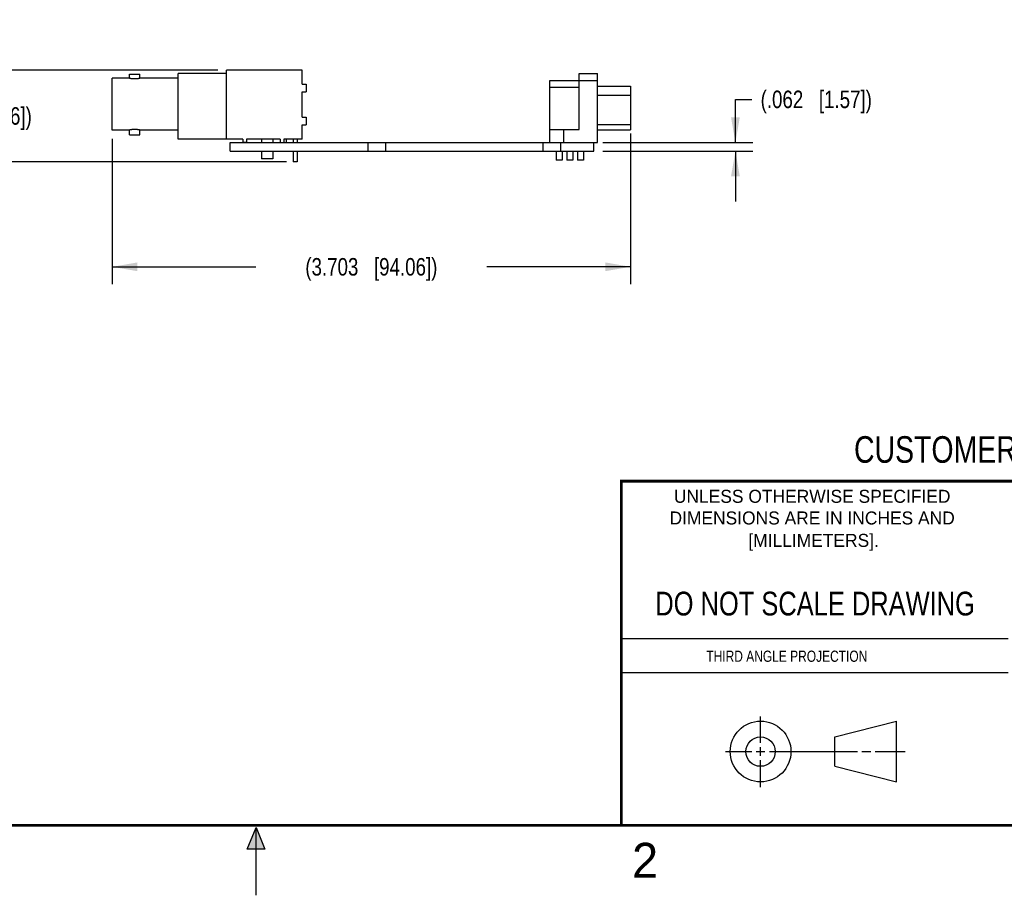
# Model space of a CAD drawing. Header units: inches. Extents: x 0 to 22, y 0 to 17.
# Tile 2 of 8: x 9.3 to 16.3, y 0 to 6.3. Entities that reach past the tile are written whole.
import ezdxf

# ---------------------------------------------------------------- set-up
doc = ezdxf.new("R2010")
doc.units = ezdxf.units.IN
doc.header["$LTSCALE"] = 1.21
doc.header["$MEASUREMENT"] = 0
doc.layers.get('0').update_dxf_attribs({"linetype": 'CONTINUOUS'})
doc.layers.add('02___PRT_ALL_AXES', color=7, linetype='CONTINUOUS')
doc.layers.add('DIMENSIONS', color=7, linetype='CONTINUOUS')
doc.styles.get("Standard").update_dxf_attribs({"font": 'txt', "width": 0.8})
doc.styles.add('TEXTSTYLE_2', font='txt')
doc.dimstyles.new('DIMSTYLE_1', dxfattribs={"dimtxt": 0.125, "dimasz": 0.18, "dimexe": 0.125, "dimexo": 0.0625, "dimgap": 0.0625, "dimtad": 0, "dimtih": 1, "dimtoh": 1, "dimdec": 3, "dimzin": 4, "dimdsep": 46, "dimtxsty": 'STANDARD', "dimblk": '_FILLED', "dimblk1": '_FILLED', "dimblk2": '_FILLED', "dimcen": 0.09, "dimadec": 0, "dimazin": 0, "dimtp": 0.001, "dimtm": 0.001, "dimtfac": 1, "dimtdec": 3, "dimtofl": 0, "dimtmove": 0, "dimatfit": 3, "dimldrblk": '_FILLED', "dimfxl": 1, "dimtolj": 1, "dimtzin": 4, "dimarcsym": 0})

# ---------------------------------------------------------------- blocks, each defined once
blk = doc.blocks.new('_FILLED')
at = {"color": 0, "linetype": 'BYBLOCK'}
blk.add_solid([(0, 0), (-1, 0.174), (-1, -0.174)], dxfattribs=at)
blk = doc.blocks.new('*D0')
at = {"layer": 'DIMENSIONS', "color": 2, "linetype": 'CONTINUOUS'}
for p, q in [((14.4258, 5.3796), (14.4258, 5.6884)), ((14.4258, 5.6884), (14.5433, 5.6884)), ((13.4773, 5.3796), (14.5508, 5.3796)), ((13.4773, 5.3176), (14.5508, 5.3176)), ((14.4258, 5.3176), (14.4258, 4.9576))]:
    blk.add_line(p, q, dxfattribs=at)
at = {"layer": 'DIMENSIONS', "color": 2, "linetype": 'CONTINUOUS', "xscale": 0.18, "yscale": 0.18, "zscale": 0.18}
for p, rotation in [((14.4258, 5.3796), 270), ((14.4258, 5.3176), 90)]:
    blk.add_blockref('_FILLED', p, dxfattribs=dict(at, rotation=rotation))
at = {"layer": 'DIMENSIONS', "color": 2, "linetype": 'CONTINUOUS', "insert": (14.6058, 5.7509), "char_height": 0.125, "width": 1.325, "attachment_point": 1, "line_spacing_factor": 0.9}
blk.add_mtext('(.062{\\Ftxt.shx;\\W1.000000;\\H0.125000; }[1.57])', dxfattribs=at)
blk = doc.blocks.new('*D6')
at = {"layer": 'DIMENSIONS', "color": 2, "linetype": 'CONTINUOUS'}
for p, q in [((13.6758, 5.4452), (13.6758, 4.3666)), ((9.9728, 5.4064), (9.9728, 4.3666)), ((9.9728, 4.4916), (10.9993, 4.4916)), ((13.6758, 4.4916), (12.6493, 4.4916))]:
    blk.add_line(p, q, dxfattribs=at)
at = {"layer": 'DIMENSIONS', "color": 2, "linetype": 'CONTINUOUS', "xscale": 0.18, "yscale": 0.18, "zscale": 0.18, "rotation": 180}
blk.add_blockref('_FILLED', (9.9728, 4.4916), dxfattribs=at)
at = {"layer": 'DIMENSIONS', "color": 2, "linetype": 'CONTINUOUS', "xscale": 0.18, "yscale": 0.18, "zscale": 0.18}
blk.add_blockref('_FILLED', (13.6758, 4.4916), dxfattribs=at)
at = {"layer": 'DIMENSIONS', "color": 2, "linetype": 'CONTINUOUS', "insert": (11.8243, 4.5541), "char_height": 0.125, "width": 1.525, "attachment_point": 2, "line_spacing_factor": 0.9}
blk.add_mtext('(3.703{\\Ftxt.shx;\\W1.000000;\\H0.125000; }[94.06])', dxfattribs=at)
blk = doc.blocks.new('*D28')
at = {"layer": 'DIMENSIONS', "color": 2, "linetype": 'CONTINUOUS'}
for p, q in [((8.9632, 5.8976), (8.9632, 6.2576)), ((10.7273, 5.8976), (8.8382, 5.8976)), ((11.2173, 5.2416), (8.8382, 5.2416)), ((8.9632, 5.2416), (8.9632, 4.8816))]:
    blk.add_line(p, q, dxfattribs=at)
at = {"layer": 'DIMENSIONS', "color": 2, "linetype": 'CONTINUOUS', "xscale": 0.18, "yscale": 0.18, "zscale": 0.18}
for p, rotation in [((8.9632, 5.8976), 270), ((8.9632, 5.2416), 90)]:
    blk.add_blockref('_FILLED', p, dxfattribs=dict(at, rotation=rotation))
at = {"layer": 'DIMENSIONS', "color": 2, "linetype": 'CONTINUOUS', "insert": (8.9632, 5.6321), "char_height": 0.125, "width": 1.425, "attachment_point": 2, "line_spacing_factor": 0.9}
blk.add_mtext('(.656{\\Ftxt.shx;\\W1.000000;\\H0.125000; }[16.66])', dxfattribs=at)

msp = doc.modelspace()

# ---------------------------------------------------------------- hatches: boundary and pattern name
at = {"linetype": 'CONTINUOUS'}
msp.add_hatch(color=2, dxfattribs=at).paths.add_polyline_path([(10.9375, 0.3287), (11, 0.485), (11.0625, 0.3287)])

# ---------------------------------------------------------------- linework, layer by layer
at = {"color": 7, "linetype": 'CONTINUOUS'}
for p, q in [((9.9728, 5.4689), (9.9728, 5.8404)), ((10.0953, 5.8404), (9.9728, 5.8404)), ((10.0953, 5.8404), (10.0953, 5.8676)), ((10.0953, 5.8676), (10.1703, 5.8676)), ((10.1703, 5.8404), (10.1703, 5.8676)), ((10.4448, 5.8404), (10.1703, 5.8404)), ((10.4448, 5.4046), (10.4448, 5.8726)), ((10.7898, 5.8726), (10.4448, 5.8726)), ((10.7898, 5.4046), (10.7898, 5.8976)), ((11.3298, 5.8976), (10.7898, 5.8976)), ((11.3298, 5.7961), (11.3298, 5.8976)), ((13.3098, 5.8736), (13.4398, 5.8736)), ((13.3098, 5.4736), (13.3098, 5.8736)), ((13.4398, 5.3796), (13.4398, 5.8736)), ((11.3298, 5.7961), (11.3578, 5.7961)), ((11.3578, 5.7961), (11.3578, 5.7411)), ((13.1008, 5.8236), (13.4398, 5.8236)), ((13.1008, 5.4736), (13.1008, 5.8236)), ((13.3098, 5.7736), (13.1008, 5.7736)), ((11.3298, 5.5611), (11.3298, 5.7411)), ((11.3298, 5.7411), (11.3578, 5.7411)), ((11.3298, 5.5611), (11.3578, 5.5611)), ((11.3578, 5.5611), (11.3578, 5.5061)), ((11.3298, 5.4046), (11.3298, 5.5061)), ((11.3298, 5.5061), (11.3578, 5.5061)), ((10.0953, 5.4689), (9.9728, 5.4689)), ((10.0953, 5.4346), (10.0953, 5.4689)), ((10.0953, 5.4346), (10.1703, 5.4346)), ((10.1703, 5.4346), (10.1703, 5.4689)), ((10.4448, 5.4689), (10.1703, 5.4689)), ((10.9048, 5.4046), (10.4448, 5.4046)), ((10.8148, 5.3176), (10.8148, 5.3796)), ((10.9048, 5.4046), (10.9048, 5.3806)), ((10.9328, 5.3806), (10.9048, 5.3806)), ((10.9328, 5.4046), (10.9328, 5.3806)), ((11.1718, 5.4046), (10.9328, 5.4046)), ((11.0403, 5.4046), (11.0403, 5.3796)), ((11.1193, 5.4046), (11.1193, 5.3796)), ((11.1718, 5.4046), (11.1718, 5.3796)), ((11.1998, 5.4046), (11.1998, 5.3796)), ((11.3298, 5.4046), (11.1998, 5.4046)), ((11.2148, 5.4046), (11.2148, 5.3796)), ((11.2658, 5.4046), (11.2658, 5.3796)), ((11.2938, 5.4046), (11.2938, 5.3796)), ((13.4148, 5.3176), (13.4148, 5.3796)), ((11.0403, 5.3176), (11.0403, 5.2626)), ((11.1193, 5.3176), (11.1193, 5.2626)), ((11.2658, 5.3176), (11.2658, 5.2416)), ((11.2938, 5.3176), (11.2938, 5.2416)), ((11.1193, 5.2626), (11.0403, 5.2626)), ((11.2938, 5.2416), (11.2658, 5.2416)), ((15.1374, 1.132), (15.5769, 1.2447)), ((15.5769, 0.8105), (15.5769, 1.2447)), ((15.1374, 0.9219), (15.1374, 1.132)), ((15.1374, 0.9219), (15.5769, 0.8105))]:
    msp.add_line(p, q, dxfattribs=at)
at = {"color": 2, "linetype": 'CONTINUOUS'}
for p, q in [((13.61, 1.835), (16.375, 1.835)), ((16.375, 1.5888), (13.61, 1.5888)), ((14.6059, 1.0901), (14.6059, 1.2769)), ((14.6059, 0.9964), (14.6059, 1.0589)), ((14.3557, 1.0276), (14.5434, 1.0276)), ((14.5747, 1.0276), (14.6372, 1.0276)), ((14.6684, 1.0276), (15.2987, 1.0276)), ((15.3299, 1.0276), (15.3924, 1.0276)), ((15.4237, 1.0276), (15.6394, 1.0276)), ((14.6059, 0.7723), (14.6059, 0.9651)), ((10.9375, 0.3287), (11, 0.485)), ((11, 0.485), (11.0625, 0.3287)), ((11, 0), (11, 0.485)), ((11.0625, 0.3287), (10.9375, 0.3287))]:
    msp.add_line(p, q, dxfattribs=at)
at = {"color": 7, "linetype": 'CONTINUOUS', "const_width": 0.02}
for points in [[(13.6, 2.9595), (21.5, 2.96)], [(13.61, 0.5), (13.61, 2.96)], [(0.5, 0.5), (21.5, 0.5)]]:
    msp.add_lwpolyline(points, dxfattribs=at)
at = {"color": 7, "linetype": 'CONTINUOUS'}
for centre, radius in [((14.6059, 1.0276), 0.2171), ((14.6054, 1.0269), 0.105)]:
    msp.add_circle(centre, radius, dxfattribs=at)
for points, knots in [([(10.0953, 5.8404), (10.0953, 5.8404), (10.0953, 5.8404), (10.0953, 5.8404), (10.0953, 5.8404), (10.0954, 5.8404), (10.0954, 5.8404), (10.0954, 5.8404), (10.0955, 5.8403), (10.0956, 5.8403), (10.0957, 5.8403), (10.0959, 5.8403), (10.0961, 5.8402), (10.0965, 5.8402), (10.097, 5.8401), (10.0975, 5.8399), (10.0982, 5.8398), (10.0989, 5.8397), (10.1001, 5.8395), (10.1017, 5.8392), (10.1039, 5.8388), (10.1064, 5.8385), (10.1091, 5.8381), (10.112, 5.8377), (10.1152, 5.8374), (10.1197, 5.837), (10.1256, 5.8367), (10.1304, 5.8366), (10.1328, 5.8366)], [0, 0, 0, 0, 0.000076, 0.000306, 0.000688, 0.001223, 0.001912, 0.002753, 0.004894, 0.007647, 0.01101, 0.01498, 0.019553, 0.030486, 0.043774, 0.059381, 0.077271, 0.09739, 0.119678, 0.170506, 0.229243, 0.295281, 0.367984, 0.446666, 0.530569, 0.61893, 0.805778, 1, 1, 1, 1]), ([(10.1328, 5.8366), (10.134, 5.8366), (10.1365, 5.8366), (10.1401, 5.8367), (10.1437, 5.8369), (10.1471, 5.8371), (10.1505, 5.8374), (10.1536, 5.8377), (10.1565, 5.8381), (10.1592, 5.8385), (10.1617, 5.8388), (10.1636, 5.8391), (10.1649, 5.8394), (10.1658, 5.8395), (10.1667, 5.8397), (10.1674, 5.8398), (10.1681, 5.8399), (10.1687, 5.8401), (10.1692, 5.8402), (10.1695, 5.8402), (10.1697, 5.8403), (10.1699, 5.8403), (10.17, 5.8403), (10.1701, 5.8403), (10.1702, 5.8404), (10.1702, 5.8404), (10.1703, 5.8404), (10.1703, 5.8404), (10.1703, 5.8404), (10.1703, 5.8404), (10.1703, 5.8404), (10.1703, 5.8404)], [0, 0, 0, 0, 0.097501, 0.194227, 0.289069, 0.381081, 0.46944, 0.553341, 0.632021, 0.704723, 0.770761, 0.829497, 0.855932, 0.880324, 0.902612, 0.922731, 0.94062, 0.956227, 0.969515, 0.980448, 0.98502, 0.98899, 0.992353, 0.995106, 0.997247, 0.998088, 0.998777, 0.999312, 0.999694, 0.999924, 1, 1, 1, 1]), ([(10.1328, 5.4727), (10.1304, 5.4727), (10.1256, 5.4726), (10.1197, 5.4723), (10.1152, 5.4719), (10.112, 5.4715), (10.1091, 5.4712), (10.1064, 5.4708), (10.1039, 5.4704), (10.1017, 5.4701), (10.1001, 5.4698), (10.0989, 5.4696), (10.0982, 5.4694), (10.0975, 5.4693), (10.097, 5.4692), (10.0965, 5.4691), (10.0961, 5.469), (10.0959, 5.469), (10.0957, 5.469), (10.0956, 5.4689), (10.0955, 5.4689), (10.0954, 5.4689), (10.0954, 5.4689), (10.0954, 5.4689), (10.0953, 5.4689), (10.0953, 5.4689), (10.0953, 5.4689), (10.0953, 5.4689), (10.0953, 5.4689)], [0, 0, 0, 0, 0.194222, 0.38107, 0.469431, 0.553334, 0.632016, 0.704719, 0.770757, 0.829494, 0.880322, 0.90261, 0.922729, 0.940619, 0.956226, 0.969514, 0.980447, 0.98502, 0.98899, 0.992353, 0.995106, 0.997247, 0.998088, 0.998777, 0.999312, 0.999694, 0.999924, 1, 1, 1, 1]), ([(10.1703, 5.4689), (10.1703, 5.4689), (10.1703, 5.4689), (10.1703, 5.4689), (10.1703, 5.4689), (10.1703, 5.4689), (10.1702, 5.4689), (10.1702, 5.4689), (10.1701, 5.4689), (10.17, 5.4689), (10.1699, 5.469), (10.1697, 5.469), (10.1695, 5.469), (10.1692, 5.4691), (10.1687, 5.4692), (10.1681, 5.4693), (10.1674, 5.4694), (10.1667, 5.4696), (10.1658, 5.4697), (10.1649, 5.4699), (10.1636, 5.4701), (10.1617, 5.4704), (10.1592, 5.4708), (10.1565, 5.4712), (10.1536, 5.4715), (10.1505, 5.4719), (10.1471, 5.4722), (10.1437, 5.4724), (10.1401, 5.4726), (10.1365, 5.4727), (10.134, 5.4727), (10.1328, 5.4727)], [0, 0, 0, 0, 0.000076, 0.000306, 0.000688, 0.001223, 0.001912, 0.002753, 0.004894, 0.007647, 0.01101, 0.01498, 0.019552, 0.030485, 0.043773, 0.05938, 0.077269, 0.097388, 0.119676, 0.144068, 0.170503, 0.229239, 0.295277, 0.367979, 0.446659, 0.53056, 0.618919, 0.710931, 0.805773, 0.902499, 1, 1, 1, 1])]:
    msp.add_open_spline(points, degree=3, knots=knots, dxfattribs=at)
at = {"layer": '02___PRT_ALL_AXES', "color": 7, "linetype": 'CONTINUOUS'}
for p, q in [((13.4398, 5.7821), (13.6758, 5.7821)), ((13.6758, 5.7821), (13.6758, 5.4711)), ((13.4398, 5.7187), (13.6758, 5.7187)), ((13.4398, 5.5077), (13.6758, 5.5077)), ((13.1008, 5.4736), (13.3098, 5.4736)), ((13.1008, 5.3796), (13.1008, 5.4736)), ((13.2008, 5.3796), (13.2008, 5.4736)), ((13.4398, 5.4711), (13.6758, 5.4711)), ((10.8148, 5.3796), (13.4398, 5.3796)), ((11.8023, 5.3176), (11.8023, 5.3796)), ((11.9273, 5.3176), (11.9273, 5.3796)), ((13.0523, 5.3176), (13.0523, 5.3796)), ((13.1773, 5.3176), (13.1773, 5.3796)), ((10.8148, 5.3176), (13.4148, 5.3176)), ((13.1443, 5.3176), (13.1443, 5.2546)), ((13.1873, 5.3176), (13.1873, 5.2546)), ((13.2213, 5.3176), (13.2213, 5.2546)), ((13.2643, 5.3176), (13.2643, 5.2546)), ((13.2978, 5.3176), (13.2978, 5.2546)), ((13.3408, 5.3176), (13.3408, 5.2546)), ((13.1873, 5.2546), (13.1443, 5.2546)), ((13.2643, 5.2546), (13.2213, 5.2546)), ((13.3408, 5.2546), (13.2978, 5.2546))]:
    msp.add_line(p, q, dxfattribs=at)

# ---------------------------------------------------------------- texts
at = {"color": 7, "linetype": 'CONTINUOUS', "attachment_point": 2, "line_spacing_factor": 0.9}
for s, insert, char_height, width in [('CUSTOMER DRAWING', (16.3742, 3.2811), 0.19, 2.432), ('DO NOT SCALE DRAWING', (14.9953, 2.1698), 0.17, 2.72)]:
    msp.add_mtext(s, dxfattribs=dict(at, insert=insert, char_height=char_height, width=width))
at = {"color": 2, "linetype": 'CONTINUOUS', "line_spacing_factor": 0.9, "style": 'TEXTSTYLE_2'}
for s, insert, char_height, width, attachment_point in [('UNLESS OTHERWISE SPECIFIED', (14.9742, 2.8979), 0.093, 2.418, 2), ('DIMENSIONS ARE IN INCHES AND', (14.9742, 2.7431), 0.093, 2.604, 2), ('[MILLIMETERS].', (14.9844, 2.5829), 0.093, 1.302, 2), ('2', (13.6875, 0.375), 0.25, 0.25, 1)]:
    msp.add_mtext(s, dxfattribs=dict(at, insert=insert, char_height=char_height, width=width, attachment_point=attachment_point))
at = {"color": 2, "linetype": 'CONTINUOUS', "insert": (14.2178, 1.7486), "char_height": 0.08, "width": 1.408, "attachment_point": 1, "line_spacing_factor": 0.9}
msp.add_mtext('THIRD ANGLE PROJECTION', dxfattribs=at)

# ---------------------------------------------------------------- dimensions: what is measured, and where the dimension line sits
at = {"layer": 'DIMENSIONS', "color": 2, "linetype": 'CONTINUOUS'}
for base, p1, p2, picture, middle in [((8.9632, 5.2416), (10.7898, 5.8976), (11.2798, 5.2416), '*D28', (8.9632, 5.5696)), ((14.4258, 5.3176), (13.4148, 5.3796), (13.4148, 5.3176), '*D0', (15.2683, 5.6884))]:
    dim = msp.add_linear_dim(base=base, p1=p1, p2=p2, angle=270, text='(<>)', dimstyle='DIMSTYLE_1', dxfattribs=at)
    dim.commit()
    dim.dimension.update_dxf_attribs({"geometry": picture, "text_midpoint": middle, "dimtype": 160})
dim = msp.add_linear_dim(base=(13.6758, 4.4916), p1=(9.9728, 5.4689), p2=(13.6758, 5.5077), text='(<>)', dimstyle='DIMSTYLE_1', dxfattribs=at)
dim.commit()
dim.dimension.update_dxf_attribs({"geometry": '*D6', "text_midpoint": (11.8243, 4.4916), "dimtype": 160})

doc.saveas('drawing.dxf')
